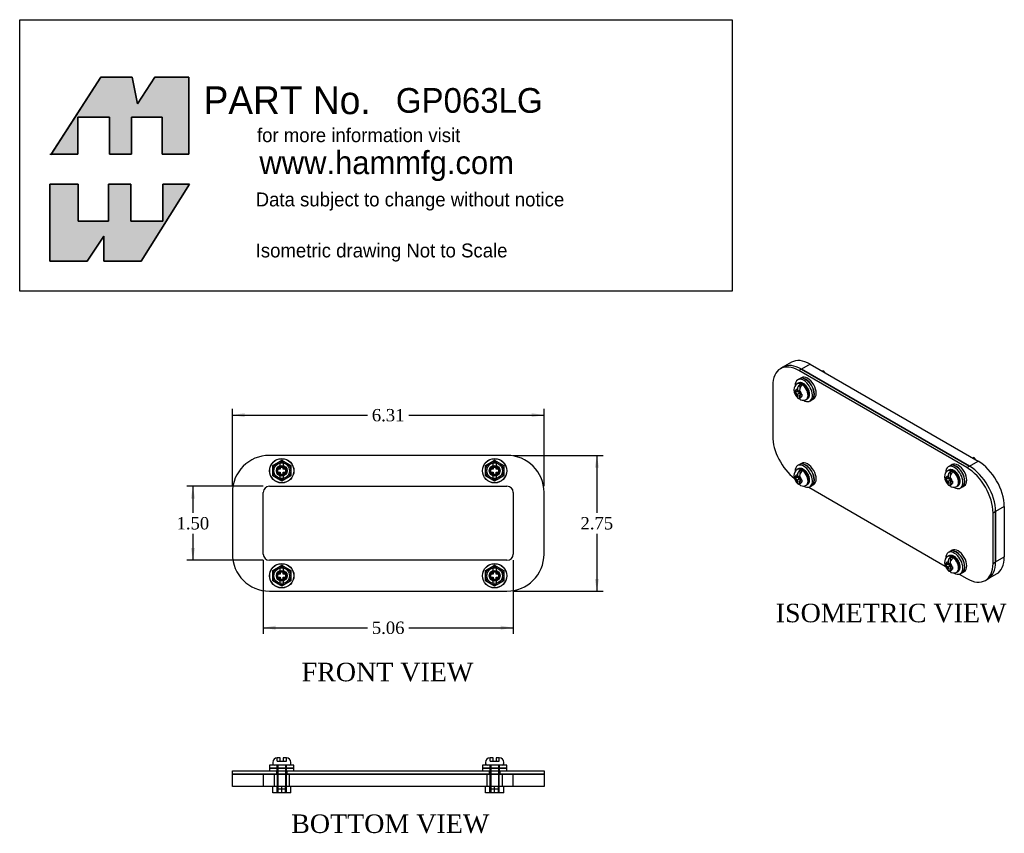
# Model space of a CAD drawing. Header units: inches. Extents: x 7.5 to 27.5, y 3.9 to 20.4.
import ezdxf
from ezdxf.enums import TextEntityAlignment as Align
from ezdxf.lldxf.tags import DXFTag

# ---------------------------------------------------------------- set-up
doc = ezdxf.new("R2010")
doc.units = ezdxf.units.IN
doc.header["$MEASUREMENT"] = 0
doc.layers.get('0').update_dxf_attribs({"linetype": 'CONTINUOUS'})
for name, color, linetype in [('COM54936', 7, 'CONTINUOUS'), ('DEFAULT', 7, 'CONTINUOUS'), ('GSK11194', 7, 'CONTINUOUS'), ('NTS17050', 7, 'CONTINUOUS'), ('SCS19489', 7, 'CONTINUOUS'), ('WAM30024', 7, 'CONTINUOUS')]:
    doc.layers.add(name, color=color, linetype=linetype)
doc.styles.add('SEACAD_ARIAL_TTF', font='txt')
doc.styles.add('SEACAD_TIMES_NEW_ROMAN', font='times.ttf')
tags = doc.linetypes.add('HIDDEN2', pattern=[0.1875, 0.125, -0.0625]).pattern_tags.tags
tags[6:7] = [DXFTag(74, 4), DXFTag(75, 0), DXFTag(340, '0'), DXFTag(46, 0.0), DXFTag(50, 0.0), DXFTag(44, 0.0), DXFTag(45, 0.0)]
tags[4:5] = [DXFTag(74, 4), DXFTag(75, 0), DXFTag(340, '0'), DXFTag(46, 0.0), DXFTag(50, 0.0), DXFTag(44, 0.0), DXFTag(45, 0.0)]

# ---------------------------------------------------------------- blocks, each defined once
blk = doc.blocks.new('SEANNOT_GROUP')
at = {"layer": 'DEFAULT', "color": 1, "linetype": 'Continuous', "style": 'SEACAD_ARIAL_TTF'}
blk.add_text('GP063LG', height=0.5, dxfattribs=at).set_placement((15.148, 19.02), align=Align.TOP_LEFT)
blk = doc.blocks.new('GDIMGGROUP')
at = {"layer": 'DEFAULT', "linetype": 'Continuous'}
for points in [[(12.087, 12.441), (11.837, 12.399), (12.087, 12.358)], [(17.899, 12.441), (17.899, 12.358), (18.149, 12.399)]]:
    blk.add_hatch(color=136, dxfattribs=at).paths.add_polyline_path(points)
at = {"layer": 'DEFAULT', "color": 136, "linetype": 'Continuous'}
for p, q in [((11.837, 10.96), (11.837, 12.524)), ((11.837, 12.399), (14.574, 12.399)), ((15.413, 12.399), (18.149, 12.399)), ((18.149, 10.96), (18.149, 12.524))]:
    blk.add_line(p, q, dxfattribs=at)
at = {"layer": 'DEFAULT', "color": 136, "linetype": 'Continuous', "style": 'SEACAD_TIMES_NEW_ROMAN'}
blk.add_text('6.31', height=0.25, dxfattribs=at).set_placement((14.662, 12.524), align=Align.TOP_LEFT)
blk = doc.blocks.new('GDIMGGROUP1')
at = {"layer": 'DEFAULT', "linetype": 'Continuous'}
for points in [[(19.262, 11.335), (19.22, 11.585), (19.178, 11.335)], [(19.262, 9.085), (19.178, 9.085), (19.22, 8.835)]]:
    blk.add_hatch(color=136, dxfattribs=at).paths.add_polyline_path(points)
at = {"layer": 'DEFAULT', "color": 136, "linetype": 'Continuous'}
for p, q in [((17.524, 11.585), (19.345, 11.585)), ((19.22, 11.585), (19.22, 10.422)), ((19.22, 9.997), (19.22, 8.835)), ((17.524, 8.835), (19.345, 8.835))]:
    blk.add_line(p, q, dxfattribs=at)
at = {"layer": 'DEFAULT', "color": 136, "linetype": 'Continuous', "style": 'SEACAD_TIMES_NEW_ROMAN'}
blk.add_text('2.75', height=0.25, dxfattribs=at).set_placement((18.888, 10.335), align=Align.TOP_LEFT)
blk = doc.blocks.new('GDIMGGROUP2')
at = {"layer": 'DEFAULT', "linetype": 'Continuous'}
for points in [[(12.712, 8.054), (12.712, 8.137), (12.462, 8.095)], [(17.274, 8.054), (17.524, 8.095), (17.274, 8.137)]]:
    blk.add_hatch(color=136, dxfattribs=at).paths.add_polyline_path(points)
at = {"layer": 'DEFAULT', "color": 136, "linetype": 'Continuous'}
for p, q in [((12.462, 9.46), (12.462, 7.97)), ((17.524, 9.46), (17.524, 7.97)), ((12.462, 8.095), (14.574, 8.095)), ((15.413, 8.095), (17.524, 8.095))]:
    blk.add_line(p, q, dxfattribs=at)
at = {"layer": 'DEFAULT', "color": 136, "linetype": 'Continuous', "style": 'SEACAD_TIMES_NEW_ROMAN'}
blk.add_text('5.06', height=0.25, dxfattribs=at).set_placement((14.662, 8.22), align=Align.TOP_LEFT)
blk = doc.blocks.new('GDIMGGROUP3')
at = {"layer": 'DEFAULT', "linetype": 'Continuous'}
for points in [[(10.997, 10.71), (11.08, 10.71), (11.038, 10.96)], [(10.997, 9.71), (11.038, 9.46), (11.08, 9.71)]]:
    blk.add_hatch(color=136, dxfattribs=at).paths.add_polyline_path(points)
at = {"layer": 'DEFAULT', "color": 136, "linetype": 'Continuous'}
for p, q in [((12.462, 10.96), (10.913, 10.96)), ((11.038, 10.96), (11.038, 10.422)), ((11.038, 9.997), (11.038, 9.46)), ((12.462, 9.46), (10.913, 9.46))]:
    blk.add_line(p, q, dxfattribs=at)
at = {"layer": 'DEFAULT', "color": 136, "linetype": 'Continuous', "style": 'SEACAD_TIMES_NEW_ROMAN'}
blk.add_text('1.50', height=0.25, dxfattribs=at).set_placement((10.707, 10.335), align=Align.TOP_LEFT)

msp = doc.modelspace()

# ---------------------------------------------------------------- hatches: boundary and pattern name
at = {"layer": 'DEFAULT', "linetype": 'Continuous'}
for points in [[(9.805, 19.24), (9.17, 19.24), (8.168, 17.682), (8.704, 17.682), (8.704, 18.429), (9.347, 18.429), (9.347, 17.682), (9.797, 17.682), (9.797, 18.429), (10.415, 18.429), (10.415, 17.682), (10.953, 17.682), (10.953, 19.24), (10.27, 19.24), (9.917, 18.702)], [(9.331, 16.325), (8.712, 16.325), (8.712, 17.072), (8.142, 17.072), (8.142, 15.514), (8.897, 15.514), (9.234, 16.02), (9.234, 15.514), (9.989, 15.514), (10.969, 17.072), (10.431, 17.072), (10.431, 16.325), (9.78, 16.325), (9.78, 17.072), (9.331, 17.072)]]:
    msp.add_hatch(color=7, dxfattribs=at).paths.add_polyline_path(points)

# ---------------------------------------------------------------- linework, layer by layer
at = {"layer": 'COM54936', "color": 7, "linetype": 'Continuous'}
for p, q in [((22.987, 13.367), (22.936, 13.337)), ((23.362, 13.33), (23.311, 13.3)), ((26.713, 11.336), (23.311, 13.3)), ((26.764, 11.365), (23.362, 13.33)), ((22.78, 12.994), (22.78, 11.973)), ((17.399, 11.585), (12.587, 11.585)), ((26.713, 11.336), (26.764, 11.365)), ((11.837, 10.835), (11.837, 9.585)), ((18.149, 9.585), (18.149, 10.835)), ((23.509, 10.94), (26.274, 9.344)), ((27.295, 10.447), (27.244, 10.417)), ((27.244, 9.397), (27.244, 10.417)), ((27.295, 9.426), (27.295, 10.447)), ((27.244, 9.397), (27.295, 9.426)), ((26.558, 9.18), (26.713, 9.09)), ((27.088, 9.053), (27.139, 9.083)), ((12.587, 8.835), (17.399, 8.835)), ((11.837, 5.2), (12.587, 5.2)), ((11.837, 5.128), (11.837, 5.2)), ((12.587, 5.2), (17.399, 5.2)), ((17.399, 5.2), (18.149, 5.2)), ((18.149, 5.2), (18.149, 5.128)), ((12.587, 5.128), (11.837, 5.128)), ((12.587, 5.128), (17.399, 5.128)), ((18.149, 5.128), (17.399, 5.128))]:
    msp.add_line(p, q, dxfattribs=at)
at = {"layer": 'COM54936', "color": 7, "linetype": 'HIDDEN2'}
for p, q in [((12.728, 5.2), (12.728, 5.128)), ((12.946, 5.128), (12.946, 5.2)), ((17.04, 5.2), (17.04, 5.128)), ((17.258, 5.128), (17.258, 5.2))]:
    msp.add_line(p, q, dxfattribs=at)
for centre in [(12.837, 11.273), (17.149, 11.273), (12.837, 9.148), (17.149, 9.148)]:
    msp.add_circle(centre, 0.109, dxfattribs=at)
at = {"layer": 'COM54936', "color": 7, "linetype": 'Continuous'}
for centre, start, end in [((12.587, 10.835), 90, 180), ((17.399, 10.835), 0, 90), ((12.587, 9.585), 180, 270), ((17.399, 9.585), 270, 0)]:
    msp.add_arc(centre, 0.75, start, end, dxfattribs=at)
for centre, major_axis, start_param, end_param in [((23.311, 12.688), (0.375, -0.65), 2.356194, 3.926991), ((23.362, 12.717), (0.375, -0.65), 2.356194, 3.141593), ((23.311, 11.667), (-0.375, 0.65), 0.785398, 2.185233), ((26.713, 10.723), (0.375, -0.65), 0.785398, 2.356194), ((26.764, 10.753), (-0.375, 0.65), 3.926991, 5.497787), ((26.713, 9.703), (-0.375, 0.65), 2.356194, 3.926991), ((26.764, 9.732), (-0.375, 0.65), 3.141593, 3.926991)]:
    msp.add_ellipse(centre, major_axis=major_axis, ratio=0.57735, start_param=start_param, end_param=end_param, dxfattribs=at)
at = {"layer": 'DEFAULT', "color": 7, "linetype": 'Continuous'}
for p, q in [((7.53, 20.404), (21.962, 20.404)), ((7.53, 14.906), (7.53, 20.404)), ((21.962, 20.404), (21.962, 14.906)), ((9.17, 19.24), (8.158, 17.666)), ((9.805, 19.24), (9.17, 19.24)), ((9.917, 18.702), (9.805, 19.24)), ((10.27, 19.24), (9.917, 18.702)), ((10.953, 19.24), (10.27, 19.24)), ((10.953, 17.682), (10.953, 19.24)), ((8.704, 18.429), (9.347, 18.429)), ((8.704, 17.682), (8.704, 18.429)), ((9.347, 18.429), (9.347, 17.682)), ((9.797, 18.429), (10.415, 18.429)), ((9.797, 17.682), (9.797, 18.429)), ((10.415, 18.429), (10.415, 17.682)), ((8.142, 17.682), (8.704, 17.682)), ((9.347, 17.682), (9.797, 17.682)), ((10.415, 17.682), (10.953, 17.682)), ((8.142, 17.072), (8.712, 17.072)), ((8.142, 15.514), (8.142, 17.072)), ((8.712, 17.072), (8.712, 16.325)), ((9.331, 17.072), (9.78, 17.072)), ((9.331, 16.325), (9.331, 17.072)), ((9.78, 17.072), (9.78, 16.325)), ((10.969, 17.072), (9.989, 15.514)), ((10.431, 17.072), (10.969, 17.072)), ((10.431, 16.325), (10.431, 17.072)), ((8.712, 16.325), (9.331, 16.325)), ((9.78, 16.325), (10.431, 16.325)), ((9.234, 16.02), (8.897, 15.514)), ((9.234, 15.514), (9.234, 16.02)), ((8.897, 15.514), (8.142, 15.514)), ((9.989, 15.514), (9.234, 15.514)), ((21.962, 14.906), (7.53, 14.906))]:
    msp.add_line(p, q, dxfattribs=at)
for points in [[(9.805, 19.24), (9.917, 18.702), (10.27, 19.24), (10.953, 19.24), (10.953, 17.682), (10.415, 17.682), (10.415, 18.429), (9.797, 18.429), (9.797, 17.682), (9.347, 17.682), (9.347, 18.429), (8.704, 18.429), (8.704, 17.682), (8.168, 17.682), (9.17, 19.24), (9.805, 19.24)], [(9.805, 19.24), (9.917, 18.702), (10.27, 19.24), (10.953, 19.24), (10.953, 17.682), (10.415, 17.682), (10.415, 18.429), (9.797, 18.429), (9.797, 17.682), (9.347, 17.682), (9.347, 18.429), (8.704, 18.429), (8.704, 17.682), (8.168, 17.682), (9.17, 19.24), (9.805, 19.24)], [(9.805, 19.24), (9.917, 18.702), (10.27, 19.24), (10.953, 19.24), (10.953, 17.682), (10.415, 17.682), (10.415, 18.429), (9.797, 18.429), (9.797, 17.682), (9.347, 17.682), (9.347, 18.429), (8.704, 18.429), (8.704, 17.682), (8.168, 17.682), (9.17, 19.24), (9.805, 19.24)], [(9.805, 19.24), (9.917, 18.702), (10.27, 19.24), (10.953, 19.24), (10.953, 17.682), (10.415, 17.682), (10.415, 18.429), (9.797, 18.429), (9.797, 17.682), (9.347, 17.682), (9.347, 18.429), (8.704, 18.429), (8.704, 17.682), (8.168, 17.682), (9.17, 19.24), (9.805, 19.24)], [(9.805, 19.24), (9.917, 18.702), (10.27, 19.24), (10.953, 19.24), (10.953, 17.682), (10.415, 17.682), (10.415, 18.429), (9.797, 18.429), (9.797, 17.682), (9.347, 17.682), (9.347, 18.429), (8.704, 18.429), (8.704, 17.682), (8.168, 17.682), (9.17, 19.24), (9.805, 19.24)], [(9.331, 16.325), (8.712, 16.325), (8.712, 17.072), (8.142, 17.072), (8.142, 15.514), (8.897, 15.514), (9.234, 16.02), (9.234, 15.514), (9.989, 15.514), (10.969, 17.072), (10.431, 17.072), (10.431, 16.325), (9.78, 16.325), (9.78, 17.072), (9.331, 17.072), (9.331, 16.325)], [(9.331, 16.325), (8.712, 16.325), (8.712, 17.072), (8.142, 17.072), (8.142, 15.514), (8.897, 15.514), (9.234, 16.02), (9.234, 15.514), (9.989, 15.514), (10.969, 17.072), (10.431, 17.072), (10.431, 16.325), (9.78, 16.325), (9.78, 17.072), (9.331, 17.072), (9.331, 16.325)], [(9.331, 16.325), (8.712, 16.325), (8.712, 17.072), (8.142, 17.072), (8.142, 15.514), (8.897, 15.514), (9.234, 16.02), (9.234, 15.514), (9.989, 15.514), (10.969, 17.072), (10.431, 17.072), (10.431, 16.325), (9.78, 16.325), (9.78, 17.072), (9.331, 17.072), (9.331, 16.325)], [(9.331, 16.325), (8.712, 16.325), (8.712, 17.072), (8.142, 17.072), (8.142, 15.514), (8.897, 15.514), (9.234, 16.02), (9.234, 15.514), (9.989, 15.514), (10.969, 17.072), (10.431, 17.072), (10.431, 16.325), (9.78, 16.325), (9.78, 17.072), (9.331, 17.072), (9.331, 16.325)], [(9.331, 16.325), (8.712, 16.325), (8.712, 17.072), (8.142, 17.072), (8.142, 15.514), (8.897, 15.514), (9.234, 16.02), (9.234, 15.514), (9.989, 15.514), (10.969, 17.072), (10.431, 17.072), (10.431, 16.325), (9.78, 16.325), (9.78, 17.072), (9.331, 17.072), (9.331, 16.325)]]:
    msp.add_lwpolyline(points, dxfattribs=at)
for points in [[(9.805, 19.24), (9.17, 19.24), (8.168, 17.682), (8.704, 17.682), (8.704, 18.429), (9.347, 18.429), (9.347, 17.682), (9.797, 17.682), (9.797, 18.429), (10.415, 18.429), (10.415, 17.682), (10.953, 17.682), (10.953, 19.24), (10.27, 19.24), (9.917, 18.702), (9.805, 19.24)], [(9.331, 16.325), (9.331, 17.072), (9.78, 17.072), (9.78, 16.325), (10.431, 16.325), (10.431, 17.072), (10.969, 17.072), (9.989, 15.514), (9.234, 15.514), (9.234, 16.02), (8.897, 15.514), (8.142, 15.514), (8.142, 17.072), (8.712, 17.072), (8.712, 16.325), (9.331, 16.325)]]:
    msp.add_lwpolyline(points, close=True, dxfattribs=at)
at = {"layer": 'GSK11194', "color": 7, "linetype": 'Continuous'}
for p, q in [((23.163, 13.469), (22.987, 13.367)), ((23.538, 13.432), (23.362, 13.33)), ((23.538, 13.432), (26.941, 11.467)), ((23.362, 13.33), (26.764, 11.365)), ((26.764, 11.365), (26.941, 11.467)), ((27.471, 10.549), (27.295, 10.447)), ((27.295, 10.447), (27.295, 9.426)), ((27.471, 10.549), (27.471, 9.528)), ((27.295, 9.426), (27.471, 9.528)), ((27.139, 9.083), (27.316, 9.185)), ((11.837, 4.878), (11.837, 5.128)), ((11.837, 5.128), (12.587, 5.128)), ((17.399, 5.128), (12.587, 5.128)), ((17.399, 5.128), (18.149, 5.128)), ((18.149, 5.128), (18.149, 4.878)), ((12.587, 4.878), (11.837, 4.878)), ((17.399, 4.878), (12.587, 4.878)), ((18.149, 4.878), (17.399, 4.878))]:
    msp.add_line(p, q, dxfattribs=at)
at = {"layer": 'GSK11194', "color": 7, "linetype": 'HIDDEN2'}
for p, q in [((12.462, 9.585), (12.462, 10.835)), ((12.587, 10.96), (17.399, 10.96)), ((17.524, 10.835), (17.524, 9.585)), ((17.399, 9.46), (12.587, 9.46)), ((12.462, 5.128), (12.462, 4.878)), ((12.681, 5.128), (12.681, 4.878)), ((12.994, 4.878), (12.994, 5.128)), ((16.993, 5.128), (16.993, 4.878)), ((17.306, 4.878), (17.306, 5.128)), ((17.524, 4.878), (17.524, 5.128))]:
    msp.add_line(p, q, dxfattribs=at)
for centre in [(12.837, 11.273), (17.149, 11.273), (12.837, 9.148), (17.149, 9.148)]:
    msp.add_circle(centre, 0.157, dxfattribs=at)
for centre, start, end in [((12.587, 10.835), 90, 180), ((17.399, 10.835), 0, 90), ((12.587, 9.585), 180, 270), ((17.399, 9.585), 270, 0)]:
    msp.add_arc(centre, 0.125, start, end, dxfattribs=at)
at = {"layer": 'GSK11194', "color": 7, "linetype": 'Continuous'}
for centre, major_axis, start_param, end_param in [((23.362, 12.717), (0.375, -0.65), 2.356194, 3.141593), ((23.538, 12.819), (0.375, -0.65), 2.356194, 3.141593), ((26.941, 10.855), (-0.375, 0.65), 3.926991, 5.497787), ((26.764, 10.753), (0.375, -0.65), 0.785398, 2.356194), ((26.764, 9.732), (-0.375, 0.65), 3.141593, 3.926991), ((26.941, 9.834), (-0.375, 0.65), 3.141593, 3.926991)]:
    msp.add_ellipse(centre, major_axis=major_axis, ratio=0.57735, start_param=start_param, end_param=end_param, dxfattribs=at)
at = {"layer": 'NTS17050', "color": 7, "linetype": 'Continuous'}
for p, q in [((23.774, 13.295), (23.804, 13.298)), ((23.804, 13.298), (23.787, 13.288)), ((23.804, 13.298), (23.833, 13.262)), ((26.823, 11.535), (26.853, 11.538)), ((26.853, 11.538), (26.836, 11.528)), ((26.853, 11.538), (26.882, 11.501)), ((12.655, 4.753), (12.655, 4.878)), ((12.837, 4.753), (12.837, 4.878)), ((13.02, 4.753), (13.02, 4.878)), ((16.967, 4.753), (16.967, 4.878)), ((17.149, 4.753), (17.149, 4.878)), ((17.332, 4.753), (17.332, 4.878)), ((12.837, 4.753), (12.655, 4.753)), ((13.02, 4.753), (12.837, 4.753)), ((17.149, 4.753), (16.967, 4.753)), ((17.332, 4.753), (17.149, 4.753))]:
    msp.add_line(p, q, dxfattribs=at)
at = {"layer": 'NTS17050', "color": 7, "linetype": 'HIDDEN2'}
for p, q in [((12.655, 11.378), (12.837, 11.484)), ((12.655, 11.167), (12.655, 11.378)), ((12.837, 11.484), (13.02, 11.378)), ((13.02, 11.378), (13.02, 11.167)), ((16.967, 11.378), (17.149, 11.484)), ((16.967, 11.167), (16.967, 11.378)), ((17.149, 11.484), (17.332, 11.378)), ((17.332, 11.378), (17.332, 11.167)), ((12.837, 11.062), (12.655, 11.167)), ((17.149, 11.062), (16.967, 11.167)), ((13.02, 11.167), (12.837, 11.062)), ((17.332, 11.167), (17.149, 11.062)), ((12.655, 9.253), (12.837, 9.359)), ((12.655, 9.042), (12.655, 9.253)), ((12.837, 9.359), (13.02, 9.253)), ((13.02, 9.253), (13.02, 9.042)), ((16.967, 9.253), (17.149, 9.359)), ((16.967, 9.042), (16.967, 9.253)), ((17.149, 9.359), (17.332, 9.253)), ((17.332, 9.253), (17.332, 9.042)), ((12.837, 8.937), (12.655, 9.042)), ((13.02, 9.042), (12.837, 8.937)), ((17.149, 8.937), (16.967, 9.042)), ((17.332, 9.042), (17.149, 8.937)), ((12.742, 4.753), (12.742, 4.878)), ((12.759, 4.878), (12.759, 4.753)), ((12.915, 4.753), (12.915, 4.878)), ((12.932, 4.753), (12.932, 4.878)), ((17.054, 4.753), (17.054, 4.878)), ((17.071, 4.878), (17.071, 4.753)), ((17.227, 4.753), (17.227, 4.878)), ((17.244, 4.753), (17.244, 4.878))]:
    msp.add_line(p, q, dxfattribs=at)
for centre, radius in [((12.837, 11.273), 0.095), ((17.149, 11.273), 0.095), ((12.837, 11.273), 0.0781), ((17.149, 11.273), 0.0781), ((12.837, 9.148), 0.095), ((12.837, 9.148), 0.0781), ((17.149, 9.148), 0.095), ((17.149, 9.148), 0.0781)]:
    msp.add_circle(centre, radius, dxfattribs=at)
at = {"layer": 'SCS19489', "color": 7, "linetype": 'Continuous'}
for p, q in [((23.297, 13.045), (23.276, 13.033)), ((23.328, 13.021), (23.328, 12.922)), ((23.28, 12.876), (23.237, 12.851)), ((23.282, 12.874), (23.241, 12.898)), ((23.241, 12.849), (23.282, 12.825)), ((23.282, 12.922), (23.282, 12.874)), ((23.325, 12.899), (23.282, 12.874)), ((23.282, 12.825), (23.325, 12.85)), ((23.282, 12.825), (23.282, 12.777)), ((23.286, 12.876), (23.325, 12.854)), ((23.325, 12.85), (23.325, 12.897)), ((23.366, 12.826), (23.325, 12.85)), ((23.367, 12.825), (23.325, 12.801)), ((23.325, 12.801), (23.366, 12.777)), ((23.325, 12.753), (23.325, 12.801)), ((23.328, 12.847), (23.328, 12.803)), ((23.459, 12.715), (23.48, 12.727)), ((12.807, 11.361), (12.807, 11.45)), ((12.867, 11.45), (12.867, 11.361)), ((17.119, 11.361), (17.119, 11.45)), ((17.179, 11.45), (17.179, 11.361)), ((12.744, 11.303), (12.749, 11.303)), ((12.744, 11.243), (12.744, 11.303)), ((12.749, 11.243), (12.744, 11.243)), ((12.807, 11.303), (12.749, 11.303)), ((12.749, 11.243), (12.807, 11.243)), ((12.807, 11.361), (12.807, 11.303)), ((12.807, 11.243), (12.807, 11.184)), ((12.807, 11.095), (12.807, 11.184)), ((12.867, 11.303), (12.867, 11.361)), ((12.926, 11.303), (12.867, 11.303)), ((12.867, 11.243), (12.926, 11.243)), ((12.867, 11.184), (12.867, 11.243)), ((12.867, 11.184), (12.867, 11.095)), ((12.926, 11.303), (12.931, 11.303)), ((12.931, 11.243), (12.926, 11.243)), ((12.931, 11.303), (12.931, 11.243)), ((17.056, 11.303), (17.061, 11.303)), ((17.056, 11.243), (17.056, 11.303)), ((17.061, 11.243), (17.056, 11.243)), ((17.119, 11.303), (17.061, 11.303)), ((17.061, 11.243), (17.119, 11.243)), ((17.119, 11.361), (17.119, 11.303)), ((17.119, 11.243), (17.119, 11.184)), ((17.119, 11.095), (17.119, 11.184)), ((17.179, 11.303), (17.179, 11.361)), ((17.238, 11.303), (17.179, 11.303)), ((17.179, 11.243), (17.238, 11.243)), ((17.179, 11.184), (17.179, 11.243)), ((17.179, 11.184), (17.179, 11.095)), ((17.238, 11.303), (17.243, 11.303)), ((17.243, 11.243), (17.238, 11.243)), ((17.243, 11.303), (17.243, 11.243)), ((23.297, 11.31), (23.276, 11.298)), ((23.282, 11.187), (23.282, 11.139)), ((23.328, 11.286), (23.328, 11.187)), ((26.346, 11.285), (26.325, 11.273)), ((26.377, 11.261), (26.377, 11.162)), ((23.28, 11.14), (23.237, 11.116)), ((23.282, 11.139), (23.241, 11.163)), ((23.241, 11.114), (23.282, 11.09)), ((23.325, 11.163), (23.282, 11.139)), ((23.282, 11.09), (23.325, 11.114)), ((23.282, 11.09), (23.282, 11.042)), ((23.286, 11.141), (23.325, 11.119)), ((23.325, 11.114), (23.325, 11.162)), ((23.366, 11.091), (23.325, 11.114)), ((23.367, 11.09), (23.325, 11.065)), ((23.325, 11.065), (23.366, 11.042)), ((23.325, 11.018), (23.325, 11.065)), ((23.328, 11.112), (23.328, 11.068)), ((23.459, 10.98), (23.48, 10.992)), ((26.329, 11.115), (26.286, 11.091)), ((26.331, 11.114), (26.29, 11.138)), ((26.29, 11.089), (26.331, 11.065)), ((26.331, 11.161), (26.331, 11.114)), ((26.374, 11.138), (26.331, 11.114)), ((26.331, 11.065), (26.374, 11.089)), ((26.331, 11.065), (26.331, 11.017)), ((26.335, 11.116), (26.374, 11.093)), ((26.374, 11.089), (26.374, 11.137)), ((26.415, 11.065), (26.374, 11.089)), ((26.416, 11.065), (26.374, 11.04)), ((26.374, 11.04), (26.415, 11.016)), ((26.374, 10.992), (26.374, 11.04)), ((26.377, 11.087), (26.377, 11.042)), ((26.508, 10.955), (26.529, 10.967)), ((26.329, 9.38), (26.286, 9.356)), ((26.331, 9.379), (26.29, 9.402)), ((26.346, 9.55), (26.325, 9.538)), ((26.331, 9.426), (26.331, 9.379)), ((26.374, 9.403), (26.331, 9.379)), ((26.335, 9.381), (26.374, 9.358)), ((26.374, 9.354), (26.374, 9.402)), ((26.377, 9.526), (26.377, 9.427)), ((12.744, 9.178), (12.749, 9.178)), ((12.744, 9.118), (12.744, 9.178)), ((12.807, 9.178), (12.749, 9.178)), ((12.807, 9.236), (12.807, 9.325)), ((12.807, 9.236), (12.807, 9.178)), ((12.867, 9.325), (12.867, 9.236)), ((12.867, 9.178), (12.867, 9.236)), ((12.926, 9.178), (12.867, 9.178)), ((12.926, 9.178), (12.931, 9.178)), ((12.931, 9.178), (12.931, 9.118)), ((17.056, 9.178), (17.061, 9.178)), ((17.056, 9.118), (17.056, 9.178)), ((17.119, 9.178), (17.061, 9.178)), ((17.119, 9.236), (17.119, 9.325)), ((17.119, 9.236), (17.119, 9.178)), ((17.179, 9.325), (17.179, 9.236)), ((17.179, 9.178), (17.179, 9.236)), ((17.238, 9.178), (17.179, 9.178)), ((17.238, 9.178), (17.243, 9.178)), ((17.243, 9.178), (17.243, 9.118)), ((26.29, 9.354), (26.331, 9.33)), ((26.331, 9.33), (26.374, 9.354)), ((26.331, 9.33), (26.331, 9.282)), ((26.415, 9.33), (26.374, 9.354)), ((26.416, 9.33), (26.374, 9.305)), ((26.374, 9.305), (26.415, 9.281)), ((26.374, 9.257), (26.374, 9.305)), ((26.377, 9.352), (26.377, 9.307)), ((26.508, 9.22), (26.529, 9.232)), ((12.749, 9.118), (12.744, 9.118)), ((12.749, 9.118), (12.807, 9.118)), ((12.807, 9.118), (12.807, 9.059)), ((12.807, 8.97), (12.807, 9.059)), ((12.867, 9.118), (12.926, 9.118)), ((12.867, 9.059), (12.867, 9.118)), ((12.867, 9.059), (12.867, 8.97)), ((12.931, 9.118), (12.926, 9.118)), ((17.061, 9.118), (17.056, 9.118)), ((17.061, 9.118), (17.119, 9.118)), ((17.119, 9.118), (17.119, 9.059)), ((17.119, 8.97), (17.119, 9.059)), ((17.179, 9.118), (17.238, 9.118)), ((17.179, 9.059), (17.179, 9.118)), ((17.179, 9.059), (17.179, 8.97)), ((17.243, 9.118), (17.238, 9.118)), ((12.807, 5.46), (12.749, 5.46)), ((12.807, 5.395), (12.807, 5.46)), ((12.807, 5.395), (12.867, 5.395)), ((12.926, 5.46), (12.867, 5.46)), ((12.867, 5.46), (12.867, 5.395)), ((17.119, 5.46), (17.061, 5.46)), ((17.119, 5.395), (17.119, 5.46)), ((17.119, 5.395), (17.179, 5.395)), ((17.238, 5.46), (17.179, 5.46)), ((17.179, 5.46), (17.179, 5.395)), ((12.654, 5.37), (12.654, 5.34)), ((13.021, 5.34), (13.021, 5.37)), ((16.966, 5.37), (16.966, 5.34)), ((17.333, 5.34), (17.333, 5.37))]:
    msp.add_line(p, q, dxfattribs=at)
at = {"layer": 'SCS19489', "color": 7, "linetype": 'HIDDEN2'}
for p, q in [((12.744, 5.395), (12.744, 5.46)), ((12.744, 5.395), (12.807, 5.395)), ((12.867, 5.395), (12.931, 5.395)), ((12.931, 5.395), (12.931, 5.46)), ((17.056, 5.395), (17.056, 5.46)), ((17.056, 5.395), (17.119, 5.395)), ((17.179, 5.395), (17.243, 5.395)), ((17.243, 5.395), (17.243, 5.46)), ((12.742, 5.31), (12.742, 4.86)), ((12.761, 5.31), (12.761, 4.86)), ((12.913, 5.31), (12.913, 4.86)), ((12.932, 4.86), (12.932, 5.31)), ((17.054, 5.31), (17.054, 4.86)), ((17.073, 5.31), (17.073, 4.86)), ((17.225, 5.31), (17.225, 4.86)), ((17.244, 4.86), (17.244, 5.31)), ((12.767, 4.835), (12.907, 4.835)), ((17.079, 4.835), (17.219, 4.835))]:
    msp.add_line(p, q, dxfattribs=at)
at = {"layer": 'SCS19489', "color": 7, "linetype": 'Continuous'}
for centre in [(12.837, 11.273), (17.149, 11.273), (12.837, 9.148), (17.149, 9.148)]:
    msp.add_circle(centre, 0.183, dxfattribs=at)
at = {"layer": 'SCS19489', "color": 7, "linetype": 'HIDDEN2'}
for centre in [(12.837, 11.273), (17.149, 11.273), (12.837, 9.148), (17.149, 9.148)]:
    msp.add_circle(centre, 0.0759, dxfattribs=at)
at = {"layer": 'SCS19489', "color": 7, "linetype": 'Continuous'}
for centre, radius, start, end in [((23.346, 12.918), 0.135, 121.2627, 182.4183), ((23.426, 12.915), 0.144, 132.7695, 177.4714), ((23.469, 12.891), 0.144, 132.8359, 177.405), ((23.448, 12.92), 0.237, 181.8897, 230.6146), ((23.286, 12.976), 0.0901, 237.3599, 240.0212), ((26.131, 12.876), 2.894, 179.515, 180.485), ((23.286, 12.927), 0.0901, 237.3598, 240.0213), ((23.415, 12.91), 0.0975, 240.0126, 242.539), ((23.415, 12.861), 0.0975, 240.0126, 242.539), ((26.27, 12.799), 2.9, 179.516, 180.484), ((23.396, 12.825), 0.126, 248.2617, 299.9497), ((12.837, 11.273), 0.18, 80.4037, 99.5963), ((17.149, 11.273), 0.18, 80.4037, 99.5963), ((23.346, 11.183), 0.135, 121.2627, 182.4183), ((23.448, 11.185), 0.237, 181.8897, 230.6146), ((23.426, 11.18), 0.144, 132.7695, 177.4714), ((23.469, 11.156), 0.144, 132.8359, 177.405), ((26.395, 11.158), 0.135, 121.2627, 182.4183), ((26.475, 11.155), 0.144, 132.7695, 177.4714), ((26.518, 11.13), 0.144, 132.8359, 177.405), ((12.837, 11.273), 0.18, 260.4037, 279.5963), ((17.149, 11.273), 0.18, 260.4037, 279.5963), ((23.286, 11.241), 0.0901, 237.3599, 240.0212), ((26.131, 11.141), 2.894, 179.515, 180.485), ((23.286, 11.192), 0.0901, 237.3598, 240.0213), ((23.396, 11.09), 0.126, 248.2617, 299.9497), ((23.415, 11.175), 0.0975, 240.0126, 242.539), ((23.415, 11.126), 0.0975, 240.0126, 242.539), ((26.27, 11.064), 2.9, 179.516, 180.484), ((26.497, 11.16), 0.237, 181.8897, 230.6146), ((26.335, 11.216), 0.0901, 237.3599, 240.0212), ((29.18, 11.115), 2.894, 179.515, 180.485), ((26.335, 11.167), 0.0901, 237.3598, 240.0213), ((26.464, 11.15), 0.0975, 240.0126, 242.539), ((26.464, 11.101), 0.0975, 240.0126, 242.539), ((29.319, 11.039), 2.9, 179.516, 180.484), ((26.445, 11.065), 0.126, 248.2617, 299.9497), ((26.395, 9.422), 0.135, 121.2627, 182.4183), ((26.497, 9.425), 0.237, 181.8897, 230.6146), ((26.335, 9.481), 0.0901, 237.3599, 240.0212), ((29.18, 9.38), 2.894, 179.515, 180.485), ((26.475, 9.42), 0.144, 132.7695, 177.4714), ((26.518, 9.395), 0.144, 132.8359, 177.405), ((12.837, 9.148), 0.18, 80.4037, 99.5963), ((17.149, 9.148), 0.18, 80.4037, 99.5963), ((26.335, 9.432), 0.0901, 237.3598, 240.0213), ((26.445, 9.33), 0.126, 248.2617, 299.9497), ((26.464, 9.415), 0.0975, 240.0126, 242.539), ((26.464, 9.366), 0.0975, 240.0126, 242.539), ((29.319, 9.304), 2.9, 179.516, 180.484), ((12.837, 9.148), 0.18, 260.4037, 279.5963), ((17.149, 9.148), 0.18, 260.4037, 279.5963), ((12.744, 5.37), 0.09, 90, 180), ((12.931, 5.37), 0.09, 0, 90), ((17.056, 5.37), 0.09, 90, 180), ((17.243, 5.37), 0.09, 0, 90), ((12.684, 5.34), 0.03, 180, 270), ((12.991, 5.34), 0.03, 270, 0), ((16.996, 5.34), 0.03, 180, 270), ((17.303, 5.34), 0.03, 270, 0)]:
    msp.add_arc(centre, radius, start, end, dxfattribs=at)
at = {"layer": 'SCS19489', "color": 7, "linetype": 'HIDDEN2'}
for centre, radius, start, end in [((12.837, 11.273), 0.095, 7.4779, 356.7605), ((17.149, 11.273), 0.095, 7.4779, 356.7605), ((12.837, 9.148), 0.095, 7.4779, 356.7605), ((17.149, 9.148), 0.095, 7.4779, 356.7605), ((12.767, 4.86), 0.025, 180, 270), ((12.907, 4.86), 0.025, 270, 0), ((17.079, 4.86), 0.025, 180, 270), ((17.219, 4.86), 0.025, 270, 0)]:
    msp.add_arc(centre, radius, start, end, dxfattribs=at)
at = {"layer": 'SCS19489', "color": 7, "linetype": 'Continuous'}
for centre, major_axis, start_param, end_param in [((23.367, 12.874), (0.092, -0.159), 0.000731, 3.140142), ((23.388, 12.886), (0.092, -0.159), 0, 3.141593), ((23.35, 12.864), (-0.09, 0.156), 5.3303, 5.665275), ((23.304, 12.837), (0.0468, -0.081), 2.682827, 3.600358), ((23.304, 12.837), (0.0468, -0.081), 4.253624, 5.171154), ((23.304, 12.837), (-0.0468, 0.081), 4.253624, 5.171154), ((23.304, 12.837), (-0.0468, 0.081), 2.682827, 3.600358), ((23.304, 11.102), (0.0468, -0.081), 2.682827, 3.600358), ((23.367, 11.139), (0.092, -0.159), 0.000731, 3.140142), ((23.388, 11.151), (0.092, -0.159), 0, 3.141593), ((23.35, 11.129), (-0.09, 0.156), 5.3303, 5.665275), ((26.416, 11.114), (0.092, -0.159), 0.000731, 3.140142), ((26.438, 11.126), (0.092, -0.159), 0, 3.141593), ((26.399, 11.103), (-0.09, 0.156), 5.3303, 5.665275), ((23.304, 11.102), (0.0468, -0.081), 4.253624, 5.171154), ((23.304, 11.102), (-0.0467, 0.081), 4.253624, 5.171154), ((23.304, 11.102), (-0.0468, 0.081), 2.682827, 3.600358), ((26.353, 11.077), (0.0467, -0.081), 2.682827, 3.600358), ((26.353, 11.077), (0.0468, -0.081), 4.253624, 5.171154), ((26.353, 11.077), (-0.0468, 0.081), 4.253624, 5.171154), ((26.353, 11.077), (-0.0468, 0.081), 2.682827, 3.600358), ((26.438, 9.391), (0.092, -0.159), 0, 3.141593), ((26.353, 9.342), (0.0467, -0.081), 2.682827, 3.600358), ((26.416, 9.379), (0.092, -0.159), 0.000731, 3.140142), ((26.353, 9.342), (-0.0467, 0.081), 4.253624, 5.171154), ((26.399, 9.368), (-0.09, 0.156), 5.3303, 5.665275), ((26.353, 9.342), (0.0467, -0.081), 4.253624, 5.171154), ((26.353, 9.342), (-0.0467, 0.081), 2.682827, 3.600358)]:
    msp.add_ellipse(centre, major_axis=major_axis, ratio=0.57735, start_param=start_param, end_param=end_param, dxfattribs=at)
for points, knots in [([(23.48, 12.727), (23.48, 12.727), (23.485, 12.73), (23.494, 12.737), (23.505, 12.749), (23.514, 12.762), (23.521, 12.778), (23.525, 12.796), (23.527, 12.815), (23.527, 12.836), (23.524, 12.857), (23.52, 12.879), (23.512, 12.901), (23.503, 12.923), (23.492, 12.944), (23.48, 12.964), (23.466, 12.983), (23.45, 13.001), (23.434, 13.016), (23.416, 13.03), (23.398, 13.041), (23.38, 13.049), (23.361, 13.055), (23.343, 13.057), (23.326, 13.056), (23.311, 13.052), (23.302, 13.048), (23.298, 13.045)], [0, 0, 0, 0, 0.003849, 0.042056, 0.080041, 0.118456, 0.157909, 0.198699, 0.240726, 0.283572, 0.32676, 0.369901, 0.412902, 0.45577, 0.498557, 0.541334, 0.584169, 0.627131, 0.670302, 0.713756, 0.757536, 0.801589, 0.845552, 0.888821, 0.926519, 0.966879, 1, 1, 1, 1]), ([(23.328, 12.731), (23.325, 12.73), (23.322, 12.73), (23.316, 12.73), (23.312, 12.73), (23.307, 12.732), (23.304, 12.733), (23.299, 12.735), (23.297, 12.737), (23.293, 12.741), (23.291, 12.744), (23.288, 12.749), (23.287, 12.752), (23.284, 12.759), (23.284, 12.762), (23.283, 12.769), (23.282, 12.773), (23.282, 12.777)], [0, 0, 0, 0, 0.125, 0.125, 0.25, 0.25, 0.375, 0.375, 0.5, 0.5, 0.625, 0.625, 0.75, 0.75, 0.875, 0.875, 1, 1, 1, 1]), ([(23.325, 12.753), (23.325, 12.745), (23.326, 12.737), (23.329, 12.728), (23.33, 12.725), (23.333, 12.719), (23.335, 12.717), (23.339, 12.713), (23.342, 12.711), (23.346, 12.709), (23.347, 12.708), (23.349, 12.707)], [0, 0, 0, 0, 0.25, 0.25, 0.375, 0.375, 0.5, 0.5, 0.625, 0.625, 0.6994551, 0.6994551, 0.6994551, 0.6994551]), ([(23.48, 10.992), (23.48, 10.992), (23.485, 10.995), (23.494, 11.002), (23.505, 11.013), (23.514, 11.027), (23.521, 11.043), (23.525, 11.061), (23.527, 11.08), (23.527, 11.1), (23.524, 11.122), (23.52, 11.144), (23.512, 11.166), (23.503, 11.188), (23.492, 11.209), (23.48, 11.229), (23.466, 11.248), (23.45, 11.266), (23.434, 11.281), (23.416, 11.295), (23.398, 11.306), (23.38, 11.314), (23.361, 11.32), (23.343, 11.322), (23.326, 11.321), (23.311, 11.317), (23.302, 11.313), (23.298, 11.31)], [0, 0, 0, 0, 0.003849, 0.042056, 0.080041, 0.118456, 0.157909, 0.198699, 0.240726, 0.283572, 0.32676, 0.369901, 0.412902, 0.45577, 0.498557, 0.541334, 0.584169, 0.627131, 0.670302, 0.713756, 0.757536, 0.801589, 0.845552, 0.888821, 0.926519, 0.966879, 1, 1, 1, 1]), ([(26.529, 10.967), (26.529, 10.967), (26.534, 10.969), (26.543, 10.977), (26.554, 10.988), (26.563, 11.002), (26.57, 11.018), (26.574, 11.035), (26.576, 11.055), (26.576, 11.075), (26.573, 11.097), (26.569, 11.119), (26.562, 11.141), (26.552, 11.163), (26.541, 11.184), (26.529, 11.204), (26.515, 11.223), (26.499, 11.24), (26.483, 11.256), (26.465, 11.269), (26.447, 11.281), (26.429, 11.289), (26.41, 11.294), (26.392, 11.296), (26.375, 11.295), (26.36, 11.292), (26.351, 11.287), (26.347, 11.285)], [0, 0, 0, 0, 0.003849, 0.042056, 0.080041, 0.118456, 0.157909, 0.198699, 0.240726, 0.283572, 0.32676, 0.369901, 0.412902, 0.45577, 0.498557, 0.541334, 0.584169, 0.627131, 0.670302, 0.713756, 0.757536, 0.801589, 0.845552, 0.888821, 0.926519, 0.966879, 1, 1, 1, 1]), ([(23.328, 10.996), (23.325, 10.995), (23.322, 10.995), (23.316, 10.995), (23.312, 10.995), (23.307, 10.996), (23.304, 10.998), (23.299, 11), (23.297, 11.002), (23.293, 11.006), (23.291, 11.009), (23.288, 11.014), (23.287, 11.017), (23.284, 11.023), (23.284, 11.027), (23.283, 11.034), (23.282, 11.038), (23.282, 11.042)], [0, 0, 0, 0, 0.125, 0.125, 0.25, 0.25, 0.375, 0.375, 0.5, 0.5, 0.625, 0.625, 0.75, 0.75, 0.875, 0.875, 1, 1, 1, 1]), ([(23.325, 11.018), (23.325, 11.01), (23.326, 11.002), (23.329, 10.993), (23.33, 10.99), (23.333, 10.984), (23.335, 10.982), (23.339, 10.978), (23.342, 10.976), (23.346, 10.974), (23.347, 10.973), (23.349, 10.972)], [0, 0, 0, 0, 0.25, 0.25, 0.375, 0.375, 0.5, 0.5, 0.625, 0.625, 0.6994551, 0.6994551, 0.6994551, 0.6994551]), ([(26.377, 10.971), (26.374, 10.97), (26.371, 10.97), (26.365, 10.969), (26.362, 10.97), (26.356, 10.971), (26.353, 10.972), (26.348, 10.975), (26.346, 10.977), (26.342, 10.981), (26.34, 10.983), (26.337, 10.989), (26.336, 10.992), (26.334, 10.998), (26.333, 11.002), (26.332, 11.009), (26.331, 11.013), (26.331, 11.017)], [0, 0, 0, 0, 0.125, 0.125, 0.25, 0.25, 0.375, 0.375, 0.5, 0.5, 0.625, 0.625, 0.75, 0.75, 0.875, 0.875, 1, 1, 1, 1]), ([(26.374, 10.992), (26.374, 10.984), (26.375, 10.977), (26.378, 10.967), (26.379, 10.964), (26.382, 10.959), (26.384, 10.956), (26.388, 10.952), (26.391, 10.951), (26.395, 10.948), (26.396, 10.948), (26.398, 10.947)], [0, 0, 0, 0, 0.25, 0.25, 0.375, 0.375, 0.5, 0.5, 0.625, 0.625, 0.6994551, 0.6994551, 0.6994551, 0.6994551]), ([(26.529, 9.232), (26.529, 9.232), (26.534, 9.234), (26.543, 9.242), (26.554, 9.253), (26.563, 9.267), (26.57, 9.283), (26.574, 9.3), (26.576, 9.32), (26.576, 9.34), (26.573, 9.362), (26.569, 9.384), (26.562, 9.406), (26.552, 9.427), (26.541, 9.449), (26.529, 9.469), (26.515, 9.488), (26.499, 9.505), (26.483, 9.521), (26.465, 9.534), (26.447, 9.546), (26.429, 9.554), (26.41, 9.559), (26.392, 9.561), (26.375, 9.56), (26.36, 9.557), (26.351, 9.552), (26.347, 9.55)], [0, 0, 0, 0, 0.003849, 0.042056, 0.080041, 0.118456, 0.157909, 0.198699, 0.240726, 0.283572, 0.32676, 0.369901, 0.412902, 0.45577, 0.498557, 0.541334, 0.584169, 0.627131, 0.670302, 0.713756, 0.757536, 0.801589, 0.845552, 0.888821, 0.926519, 0.966879, 1, 1, 1, 1]), ([(26.377, 9.236), (26.374, 9.235), (26.371, 9.235), (26.365, 9.234), (26.362, 9.235), (26.356, 9.236), (26.353, 9.237), (26.348, 9.24), (26.346, 9.242), (26.342, 9.246), (26.34, 9.248), (26.337, 9.254), (26.336, 9.257), (26.334, 9.263), (26.333, 9.267), (26.332, 9.274), (26.331, 9.278), (26.331, 9.282)], [0, 0, 0, 0, 0.125, 0.125, 0.25, 0.25, 0.375, 0.375, 0.5, 0.5, 0.625, 0.625, 0.75, 0.75, 0.875, 0.875, 1, 1, 1, 1]), ([(26.374, 9.257), (26.374, 9.249), (26.375, 9.242), (26.378, 9.232), (26.379, 9.229), (26.382, 9.224), (26.384, 9.221), (26.388, 9.217), (26.391, 9.215), (26.395, 9.213), (26.396, 9.213), (26.398, 9.212)], [0, 0, 0, 0, 0.25, 0.25, 0.375, 0.375, 0.5, 0.5, 0.625, 0.625, 0.6994551, 0.6994551, 0.6994551, 0.6994551]), ([(12.749, 5.46), (12.748, 5.46), (12.747, 5.46), (12.745, 5.46), (12.744, 5.46), (12.744, 5.46)], [0, 0, 0, 0, 0.5, 0.5, 1, 1, 1, 1]), ([(12.931, 5.46), (12.93, 5.46), (12.929, 5.46), (12.928, 5.46), (12.927, 5.46), (12.926, 5.46)], [0, 0, 0, 0, 0.5, 0.5, 1, 1, 1, 1]), ([(17.061, 5.46), (17.06, 5.46), (17.059, 5.46), (17.057, 5.46), (17.056, 5.46), (17.056, 5.46)], [0, 0, 0, 0, 0.5, 0.5, 1, 1, 1, 1]), ([(17.243, 5.46), (17.242, 5.46), (17.241, 5.46), (17.24, 5.46), (17.239, 5.46), (17.238, 5.46)], [0, 0, 0, 0, 0.5, 0.5, 1, 1, 1, 1])]:
    msp.add_open_spline(points, degree=3, knots=knots, dxfattribs=at)
at = {"layer": 'WAM30024', "color": 7, "linetype": 'Continuous'}
for p, q in [((23.324, 13.134), (23.286, 13.112)), ((23.364, 13.157), (23.326, 13.135)), ((23.533, 12.685), (23.571, 12.706)), ((23.573, 12.708), (23.611, 12.73)), ((23.324, 11.399), (23.286, 11.377)), ((23.364, 11.422), (23.326, 11.4)), ((26.373, 11.374), (26.335, 11.352)), ((26.413, 11.397), (26.375, 11.375)), ((23.533, 10.95), (23.571, 10.971)), ((23.573, 10.973), (23.611, 10.994)), ((26.622, 10.947), (26.66, 10.969)), ((26.582, 10.924), (26.62, 10.946)), ((26.373, 9.639), (26.335, 9.617)), ((26.413, 9.662), (26.375, 9.64)), ((26.582, 9.189), (26.62, 9.211)), ((26.622, 9.212), (26.66, 9.234)), ((13.084, 5.31), (12.59, 5.31)), ((12.59, 5.31), (12.59, 5.256)), ((12.59, 5.256), (13.084, 5.256)), ((12.59, 5.253), (13.084, 5.253)), ((12.59, 5.253), (12.59, 5.2)), ((12.593, 5.256), (12.593, 5.253)), ((13.081, 5.253), (13.081, 5.256)), ((13.084, 5.256), (13.084, 5.31)), ((13.084, 5.2), (13.084, 5.253)), ((17.396, 5.31), (16.902, 5.31)), ((16.902, 5.31), (16.902, 5.256)), ((16.902, 5.256), (17.396, 5.256)), ((16.902, 5.253), (17.396, 5.253)), ((16.902, 5.253), (16.902, 5.2)), ((16.905, 5.256), (16.905, 5.253)), ((17.393, 5.253), (17.393, 5.256)), ((17.396, 5.256), (17.396, 5.31)), ((17.396, 5.2), (17.396, 5.253))]:
    msp.add_line(p, q, dxfattribs=at)
at = {"layer": 'WAM30024', "color": 7, "linetype": 'HIDDEN2'}
for p, q in [((12.739, 5.31), (12.739, 5.2)), ((12.936, 5.2), (12.936, 5.31)), ((17.051, 5.31), (17.051, 5.2)), ((17.248, 5.2), (17.248, 5.31))]:
    msp.add_line(p, q, dxfattribs=at)
at = {"layer": 'WAM30024', "color": 7, "linetype": 'Continuous'}
for centre in [(12.837, 11.273), (17.149, 11.273), (12.837, 9.148), (17.149, 9.148)]:
    msp.add_circle(centre, 0.247, dxfattribs=at)
at = {"layer": 'WAM30024', "color": 7, "linetype": 'HIDDEN2'}
for centre, radius in [((12.837, 11.273), 0.244), ((12.837, 11.273), 0.0988), ((17.149, 11.273), 0.244), ((17.149, 11.273), 0.0988), ((12.837, 9.148), 0.244), ((17.149, 9.148), 0.244), ((12.837, 9.148), 0.0988), ((17.149, 9.148), 0.0988)]:
    msp.add_circle(centre, radius, dxfattribs=at)
at = {"layer": 'WAM30024', "color": 7, "linetype": 'Continuous'}
for centre, major_axis, start_param, end_param in [((23.448, 12.92), (0.123, -0.214), 0, 3.141593), ((23.487, 12.943), (-0.124, 0.214), 3.141593, 6.283185), ((23.41, 12.899), (-0.123, 0.214), 0, 0.804412), ((23.41, 12.899), (-0.123, 0.214), 2.343614, 6.283185), ((23.45, 12.922), (0.123, -0.214), 0, 3.150181), ((23.45, 12.922), (0.122, -0.211), 0.779269, 2.362323), ((23.45, 12.922), (0.123, -0.214), 6.274597, 6.283185), ((23.41, 11.163), (-0.124, 0.214), 0, 0.804412), ((23.41, 11.163), (-0.124, 0.214), 2.343614, 6.283185), ((23.448, 11.185), (0.123, -0.214), 0, 3.141593), ((23.45, 11.187), (0.123, -0.214), 0, 3.150181), ((23.487, 11.208), (-0.124, 0.214), 3.141593, 6.283185), ((23.45, 11.187), (0.122, -0.211), 0.779269, 2.362323), ((26.459, 11.138), (-0.124, 0.214), 2.343614, 6.283185), ((26.497, 11.16), (0.123, -0.214), 0, 3.141593), ((26.499, 11.161), (0.123, -0.214), 0, 3.150181), ((26.537, 11.183), (-0.124, 0.214), 3.141593, 6.283185), ((26.459, 11.138), (-0.124, 0.214), 0, 0.804412), ((26.499, 11.161), (0.122, -0.211), 0.779269, 2.362323), ((23.45, 11.187), (0.123, -0.214), 6.274597, 6.283185), ((26.499, 11.161), (0.123, -0.214), 6.274597, 6.283185), ((26.459, 9.403), (-0.123, 0.214), 0, 0.804412), ((26.459, 9.403), (-0.123, 0.214), 2.343614, 6.283185), ((26.497, 9.425), (0.123, -0.214), 0, 3.141593), ((26.499, 9.426), (0.123, -0.214), 0, 3.150181), ((26.537, 9.448), (-0.123, 0.214), 3.141593, 6.283185), ((26.499, 9.426), (0.122, -0.211), 0.779269, 2.362324), ((26.499, 9.426), (0.123, -0.214), 6.274597, 6.283185)]:
    msp.add_ellipse(centre, major_axis=major_axis, ratio=0.57735, start_param=start_param, end_param=end_param, dxfattribs=at)

# ---------------------------------------------------------------- block references
at = {"layer": 'DEFAULT'}
for name in ['SEANNOT_GROUP', 'GDIMGGROUP', 'GDIMGGROUP1', 'GDIMGGROUP3', 'GDIMGGROUP2']:
    msp.add_blockref(name, (0, 0), dxfattribs=at)

# ---------------------------------------------------------------- texts
at = {"color": 2, "linetype": 'Continuous', "style": 'SEACAD_TIMES_NEW_ROMAN'}
for s, p in [('ISOMETRIC VIEW', (22.842, 8.581)), ('FRONT VIEW', (13.24, 7.386)), ('BOTTOM VIEW', (13.029, 4.315))]:
    msp.add_text(s, height=0.375, dxfattribs=at).set_placement(p, align=Align.TOP_LEFT)
at = {"layer": 'DEFAULT', "color": 7, "linetype": 'Continuous', "style": 'SEACAD_ARIAL_TTF'}
for s, height, p in [('PART No.', 0.5625, (11.253, 19.055)), ('for more information visit', 0.28125, (12.336, 18.207)), ('www.hammfg.com', 0.46875, (12.385, 17.746)), ('Data subject to change without notice', 0.28125, (12.309, 16.906)), ('Isometric drawing Not to Scale', 0.28125, (12.309, 15.873))]:
    msp.add_text(s, height=height, dxfattribs=at).set_placement(p, align=Align.TOP_LEFT)

doc.saveas('drawing.dxf')
